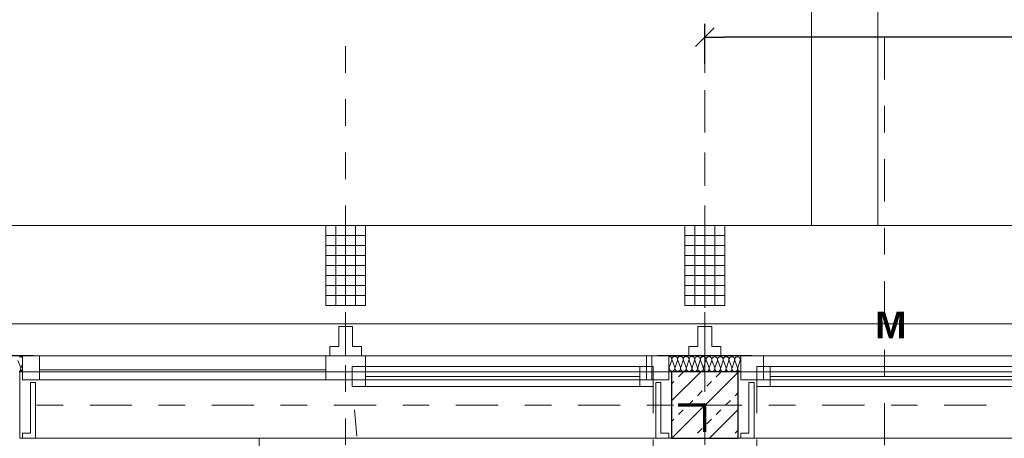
# Model space of a CAD drawing. Header units: metres. Extents: x -45.2 to 14.3, y -31.8 to 10.2.
# Tile 119 of 148: x -18.8 to -15.1, y -0.1 to 1.4. Entities that reach past the tile are written whole.
import ezdxf

# ---------------------------------------------------------------- set-up
doc = ezdxf.new("R2010")
doc.units = ezdxf.units.M
doc.header["$LTSCALE"] = 0.05
for name, pattern in [('Achsen 01', [5.291531, 3.175, -1.058062, 0.352704, -0.705764]), ('gestrichelt - 01', [2, 1, -1]), ('ISO-07 Punktiert', [0.889, 0.127, -0.762]), ('Raster 01', [2, 1, -1]), ('VW-01 Strichlinie kurz', [2, 1, -1])]:
    doc.linetypes.add(name, pattern=pattern)
doc.layers.get('0').update_dxf_attribs({"lineweight": 25})
for name, color, linetype, lineweight, true_color in [('013_Beton und Stahlbetonarbeiten-000 Brüstung', 7, 'Continuous', 9, 0xa6a6a6), ('013_Beton und Stahlbetonarbeiten-350 Stahlbeton Treppe Ansicht', 7, 'Continuous', 9, 0xa6a6a6), ('014_Fassadenarbeiten-000 Aufsicht Betonfertigteile', 7, 'Continuous', 9, 0xc0c0c0), ('014_Fassadenarbeiten-330 mineralische Dämmung', 7, 'Continuous', 9, 0x666666), ('017_Stahlbauarbeiten-000 Aufsicht Dach', 7, 'Continuous', 9, 0xd9d9d9), ('030_Sonnenschutzarbeiten-Bemassung', 7, 'Continuous', 13, 0xff6633), ('030_Sonnenschutzarbeiten-Grundriss', 7, 'Continuous', 13, 0x555555), ('032_Metallarbeiten-Fenster', 7, 'Continuous', 13, 0x444444), ('AV1-Achsen', 1, 'Achsen 01', 18, 0xff0000), ('AV1-Raster', 7, 'Raster 01', 9, 0xa6a6a6)]:
    doc.layers.add(name, color=color, linetype=linetype, lineweight=lineweight, true_color=true_color)
for name, color, linetype, lineweight in [('013_Beton und Stahlbetonarbeiten-000 Unterzüge', 7, 'ISO-07 Punktiert', 13), ('013_Beton und Stahlbetonarbeiten-330 Außenstützen', 7, 'Continuous', 25), ('014_Fassadenarbeiten-330 Betonfertigteile vertikal', 7, 'Continuous', 9), ('027_Tischlerarbeiten-330 Innenfensterbänke', 7, 'Continuous', 9), ('030_Sonnenschutzarbeiten-Kasten+Behang', 7, 'Continuous', 5), ('030_Sonnenschutzarbeiten-Motor', 7, 'Continuous', 5), ('AV1-Brandschutzkonzept-Brandschutzkonzept', 7, 'Continuous', 5), ('AV1-Schnitt Achsen', 7, 'Achsen 01', 18)]:
    doc.layers.add(name, color=color, linetype=linetype, lineweight=lineweight)
doc.styles.add('Arial (bold)', font='arialbd.ttf')

msp = doc.modelspace()

# ---------------------------------------------------------------- linework, layer by layer
at = {"color": 0, "linetype": 'Continuous', "lineweight": 15}
msp.add_line((-16.2354, 1.3481), (-16.1646, 1.4188), dxfattribs=at)
at = {"color": 0, "linetype": 'ByBlock', "lineweight": -2}
msp.add_line((-16.2, 1.3835), (-16.1293, 1.3835), dxfattribs=at)
at = {"layer": '013_Beton und Stahlbetonarbeiten-000 Brüstung'}
for points in [[(-18.775, -0.125), (-18.775, 0.125), (-16.325, 0.125), (-16.325, -0.125)], [(-16.075, -0.125), (-16.075, 0.125), (-13.625, 0.125), (-13.625, -0.125)]]:
    msp.add_lwpolyline(points, close=True, dxfattribs=at)
at = {"layer": '013_Beton und Stahlbetonarbeiten-000 Unterzüge', "linetype": 'VW-01 Strichlinie kurz'}
for points in [[(-16.325, 0.125), (-16.325, -0.125), (-18.775, -0.125), (-18.775, 0.125)], [(-13.625, 0.125), (-13.625, -0.125), (-16.075, -0.125), (-16.075, 0.125)]]:
    msp.add_lwpolyline(points, close=True, dxfattribs=at)
at = {"layer": '013_Beton und Stahlbetonarbeiten-330 Außenstützen', "color": 251, "linetype": 'Continuous', "lineweight": 13, "true_color": 0x4c4c4c}
for p, q in [((-16.2157, 0.125), (-16.325, 0.0157)), ((-16.075, 0.1243), (-16.3243, -0.125)), ((-16.2988, 0.1061), (-16.2811, 0.1237)), ((-16.1574, 0.1061), (-16.1397, 0.1237)), ((-16.325, 0.0799), (-16.3165, 0.0884)), ((-16.1927, 0.0707), (-16.1751, 0.0884)), ((-16.2281, 0.0354), (-16.2104, 0.053)), ((-16.0867, 0.0354), (-16.075, 0.047)), ((-16.2635, 0), (-16.2458, 0.0177)), ((-16.122, 0), (-16.1044, 0.0177)), ((-16.2988, -0.0354), (-16.2811, -0.0177)), ((-16.075, -0.0172), (-16.1828, -0.125)), ((-16.1574, -0.0354), (-16.1397, -0.0177)), ((-16.325, -0.0615), (-16.3165, -0.053)), ((-16.1927, -0.0707), (-16.1751, -0.053)), ((-16.2281, -0.1061), (-16.2104, -0.0884)), ((-16.0867, -0.1061), (-16.075, -0.0944)), ((-16.247, -0.125), (-16.2458, -0.1237)), ((-16.1056, -0.125), (-16.1044, -0.1237))]:
    msp.add_line(p, q, dxfattribs=at)
at = {"layer": '013_Beton und Stahlbetonarbeiten-330 Außenstützen'}
msp.add_lwpolyline([(-16.075, 0.125), (-16.325, 0.125), (-16.325, -0.125), (-16.075, -0.125)], close=True, dxfattribs=at)
at = {"layer": '013_Beton und Stahlbetonarbeiten-350 Stahlbeton Treppe Ansicht', "color": 7, "linetype": 'Raster 01'}
msp.add_line((-17.875, -0.125), (-17.875, -2.975), dxfattribs=at)
at = {"layer": '014_Fassadenarbeiten-000 Aufsicht Betonfertigteile'}
msp.add_lwpolyline([(-39.455, 0.305), (0.305, 0.305), (0.675, 0.675), (-39.825, 0.675)], close=True, dxfattribs=at)
at = {"layer": '014_Fassadenarbeiten-330 Betonfertigteile vertikal', "color": 8, "linetype": 'Continuous', "lineweight": 9, "true_color": 0x808080}
for p, q in [((-17.5875, 0.675), (-17.5875, 0.375)), ((-17.55, 0.675), (-17.55, 0.375)), ((-17.5125, 0.675), (-17.5125, 0.375)), ((-16.2375, 0.675), (-16.2375, 0.375)), ((-16.2, 0.675), (-16.2, 0.375)), ((-16.1625, 0.675), (-16.1625, 0.375))]:
    msp.add_line(p, q, dxfattribs=at)
at = {"layer": '014_Fassadenarbeiten-330 Betonfertigteile vertikal', "color": 8, "linetype": 'Continuous', "lineweight": 13, "true_color": 0x808080}
for p, q in [((-17.625, 0.6375), (-17.475, 0.6375)), ((-16.275, 0.6375), (-16.125, 0.6375)), ((-17.625, 0.6), (-17.475, 0.6)), ((-16.275, 0.6), (-16.125, 0.6)), ((-17.625, 0.5625), (-17.475, 0.5625)), ((-16.275, 0.5625), (-16.125, 0.5625)), ((-17.625, 0.525), (-17.475, 0.525)), ((-16.275, 0.525), (-16.125, 0.525)), ((-17.625, 0.4875), (-17.475, 0.4875)), ((-16.275, 0.4875), (-16.125, 0.4875)), ((-17.625, 0.45), (-17.475, 0.45)), ((-16.275, 0.45), (-16.125, 0.45)), ((-17.625, 0.4125), (-17.475, 0.4125)), ((-16.275, 0.4125), (-16.125, 0.4125))]:
    msp.add_line(p, q, dxfattribs=at)
at = {"layer": '014_Fassadenarbeiten-330 Betonfertigteile vertikal'}
for points in [[(-17.625, 0.675), (-17.475, 0.675), (-17.475, 0.375), (-17.625, 0.375)], [(-16.275, 0.675), (-16.125, 0.675), (-16.125, 0.375), (-16.275, 0.375)]]:
    msp.add_lwpolyline(points, close=True, dxfattribs=at)
at = {"layer": '014_Fassadenarbeiten-330 mineralische Dämmung'}
for points in [[(-18.7766, 0.1267), (-18.7749, 0.1277), (-18.7749, 0.1277), (-18.7735, 0.129), (-18.7723, 0.1305), (-18.7714, 0.1322), (-18.7708, 0.134), (-18.7705, 0.1359), (-18.7706, 0.1378), (-18.771, 0.1397), (-18.7814, 0.1677)], [(-18.7767, 0.1802), (-18.7748, 0.181), (-18.7728, 0.1816), (-18.7708, 0.1817), (-18.7687, 0.1814), (-18.7668, 0.1807), (-18.765, 0.1797)], [(-18.765, 0.1551), (-18.77, 0.1397), (-18.77, 0.1397), (-18.7704, 0.1376), (-18.7704, 0.1355), (-18.7701, 0.1335), (-18.7693, 0.1315), (-18.7682, 0.1298), (-18.7667, 0.1282), (-18.765, 0.127)], [(-16.3348, 0.1832), (-16.3328, 0.183), (-16.3309, 0.1824), (-16.329, 0.1815), (-16.3274, 0.1803), (-16.3261, 0.1788), (-16.3251, 0.177), (-16.3244, 0.1751), (-16.3241, 0.1731), (-16.3241, 0.1711), (-16.3246, 0.1691), (-16.3337, 0.1412), (-16.3337, 0.1412), (-16.3342, 0.1392), (-16.3342, 0.1372), (-16.3339, 0.1352), (-16.3333, 0.1333), (-16.3323, 0.1316), (-16.3309, 0.13), (-16.3293, 0.1288), (-16.3276, 0.1279), (-16.3256, 0.1273), (-16.3236, 0.1271), (-16.3216, 0.1273), (-16.3197, 0.1278), (-16.3179, 0.1287), (-16.3163, 0.13), (-16.3149, 0.1315), (-16.3139, 0.1332), (-16.3132, 0.1351), (-16.3129, 0.1371), (-16.3129, 0.1391), (-16.3133, 0.141), (-16.3235, 0.1691), (-16.3235, 0.1691), (-16.3239, 0.1711), (-16.324, 0.1731), (-16.3237, 0.1751), (-16.323, 0.177), (-16.3219, 0.1787), (-16.3206, 0.1802), (-16.319, 0.1814), (-16.3172, 0.1823), (-16.3152, 0.1829), (-16.3132, 0.183), (-16.3112, 0.1828), (-16.3093, 0.1823), (-16.3075, 0.1814), (-16.3059, 0.1801), (-16.3046, 0.1786), (-16.3036, 0.1769), (-16.3029, 0.175), (-16.3026, 0.173), (-16.3027, 0.171), (-16.3031, 0.169), (-16.3123, 0.141), (-16.3123, 0.141), (-16.3127, 0.1391), (-16.3128, 0.1371), (-16.3125, 0.1351), (-16.3118, 0.1332), (-16.3108, 0.1314), (-16.3095, 0.1299), (-16.3079, 0.1287), (-16.3061, 0.1278), (-16.3042, 0.1272), (-16.3022, 0.127), (-16.3002, 0.1272), (-16.2982, 0.1277), (-16.2964, 0.1286), (-16.2948, 0.1298), (-16.2935, 0.1313), (-16.2924, 0.1331), (-16.2917, 0.135), (-16.2914, 0.1369), (-16.2915, 0.139), (-16.2919, 0.1409), (-16.3021, 0.169), (-16.3021, 0.169), (-16.3025, 0.171), (-16.3025, 0.173), (-16.3022, 0.175), (-16.3015, 0.1768), (-16.3005, 0.1786), (-16.2991, 0.1801), (-16.2975, 0.1813), (-16.2957, 0.1822), (-16.2938, 0.1827), (-16.2918, 0.1829), (-16.2898, 0.1827), (-16.2879, 0.1822), (-16.2861, 0.1812), (-16.2845, 0.18), (-16.2832, 0.1785), (-16.2821, 0.1767), (-16.2815, 0.1748), (-16.2812, 0.1728), (-16.2812, 0.1708), (-16.2817, 0.1689)], [(-16.3235, 0.1691), (-16.3239, 0.1711), (-16.324, 0.1731), (-16.3237, 0.1751), (-16.323, 0.177), (-16.3219, 0.1787), (-16.3206, 0.1802), (-16.319, 0.1814), (-16.3172, 0.1823), (-16.3152, 0.1829), (-16.3132, 0.183), (-16.3112, 0.1828), (-16.3093, 0.1823), (-16.3075, 0.1814), (-16.3059, 0.1801), (-16.3046, 0.1786), (-16.3036, 0.1769), (-16.3029, 0.175), (-16.3026, 0.173), (-16.3027, 0.171), (-16.3031, 0.169), (-16.3123, 0.141), (-16.3123, 0.141), (-16.3127, 0.1391), (-16.3128, 0.1371), (-16.3125, 0.1351), (-16.3118, 0.1332), (-16.3108, 0.1314), (-16.3095, 0.1299), (-16.3079, 0.1287), (-16.3061, 0.1278), (-16.3042, 0.1272), (-16.3022, 0.127), (-16.3002, 0.1272), (-16.2982, 0.1277), (-16.2964, 0.1286), (-16.2948, 0.1298), (-16.2935, 0.1313), (-16.2924, 0.1331), (-16.2917, 0.135), (-16.2914, 0.1369), (-16.2915, 0.139), (-16.2919, 0.1409), (-16.3021, 0.169), (-16.3021, 0.169), (-16.3025, 0.171), (-16.3025, 0.173), (-16.3022, 0.175), (-16.3015, 0.1768), (-16.3005, 0.1786), (-16.2991, 0.1801), (-16.2975, 0.1813), (-16.2957, 0.1822), (-16.2938, 0.1827), (-16.2918, 0.1829), (-16.2898, 0.1827), (-16.2879, 0.1822), (-16.2861, 0.1812), (-16.2845, 0.18), (-16.2832, 0.1785), (-16.2821, 0.1767), (-16.2815, 0.1748), (-16.2812, 0.1728), (-16.2812, 0.1708), (-16.2817, 0.1689), (-16.2908, 0.1409), (-16.2908, 0.1409), (-16.2913, 0.139), (-16.2914, 0.1369), (-16.291, 0.1349), (-16.2904, 0.1331), (-16.2894, 0.1313), (-16.288, 0.1298), (-16.2864, 0.1286), (-16.2847, 0.1276), (-16.2827, 0.1271), (-16.2807, 0.1269), (-16.2787, 0.127), (-16.2768, 0.1276), (-16.275, 0.1285), (-16.2734, 0.1297), (-16.272, 0.1312), (-16.271, 0.1329), (-16.2703, 0.1348), (-16.27, 0.1368), (-16.27, 0.1388), (-16.2704, 0.1408), (-16.2806, 0.1689), (-16.2806, 0.1689), (-16.281, 0.1708), (-16.2811, 0.1728), (-16.2808, 0.1748), (-16.2801, 0.1767), (-16.279, 0.1784), (-16.2777, 0.1799), (-16.2761, 0.1812), (-16.2743, 0.1821), (-16.2723, 0.1826), (-16.2703, 0.1828), (-16.2683, 0.1826), (-16.2664, 0.182), (-16.2646, 0.1811), (-16.263, 0.1799), (-16.2617, 0.1783), (-16.2607, 0.1766), (-16.26, 0.1747), (-16.2597, 0.1727), (-16.2598, 0.1707), (-16.2602, 0.1687), (-16.2694, 0.1408), (-16.2694, 0.1408), (-16.2698, 0.1388), (-16.2699, 0.1368), (-16.2696, 0.1348), (-16.2689, 0.1329), (-16.2679, 0.1312), (-16.2666, 0.1297), (-16.265, 0.1284), (-16.2632, 0.1275), (-16.2613, 0.1269), (-16.2593, 0.1267), (-16.2573, 0.1269), (-16.2553, 0.1275), (-16.2535, 0.1284), (-16.2519, 0.1296), (-16.2506, 0.1311), (-16.2495, 0.1328), (-16.2488, 0.1347), (-16.2485, 0.1367), (-16.2486, 0.1387), (-16.249, 0.1407), (-16.2592, 0.1687), (-16.2592, 0.1687), (-16.2596, 0.1707), (-16.2596, 0.1727), (-16.2593, 0.1747), (-16.2586, 0.1766), (-16.2576, 0.1783), (-16.2562, 0.1798), (-16.2546, 0.181), (-16.2528, 0.1819), (-16.2509, 0.1825), (-16.2489, 0.1827), (-16.2469, 0.1825), (-16.245, 0.1819), (-16.2432, 0.181), (-16.2416, 0.1797), (-16.2403, 0.1782), (-16.2392, 0.1765), (-16.2386, 0.1746), (-16.2383, 0.1726), (-16.2383, 0.1706), (-16.2388, 0.1686), (-16.2479, 0.1407), (-16.2479, 0.1407), (-16.2484, 0.1387), (-16.2485, 0.1367), (-16.2481, 0.1347), (-16.2475, 0.1328), (-16.2465, 0.1311), (-16.2451, 0.1295), (-16.2435, 0.1283), (-16.2418, 0.1274), (-16.2398, 0.1268), (-16.2378, 0.1266), (-16.2358, 0.1268), (-16.2339, 0.1273), (-16.2321, 0.1282), (-16.2305, 0.1295), (-16.2291, 0.131), (-16.2281, 0.1327), (-16.2274, 0.1346), (-16.2271, 0.1366), (-16.2271, 0.1386), (-16.2275, 0.1405), (-16.2377, 0.1686), (-16.2377, 0.1686), (-16.2381, 0.1706), (-16.2382, 0.1726), (-16.2379, 0.1746), (-16.2372, 0.1765), (-16.2361, 0.1782), (-16.2348, 0.1797), (-16.2332, 0.1809), (-16.2314, 0.1818), (-16.2294, 0.1824), (-16.2274, 0.1825), (-16.2254, 0.1823), (-16.2235, 0.1818), (-16.2217, 0.1808), (-16.2201, 0.1796), (-16.2188, 0.1781), (-16.2178, 0.1764), (-16.2171, 0.1745), (-16.2168, 0.1725), (-16.2169, 0.1704), (-16.2173, 0.1685), (-16.2265, 0.1405), (-16.2265, 0.1405), (-16.2269, 0.1386), (-16.227, 0.1366), (-16.2267, 0.1346), (-16.226, 0.1327), (-16.225, 0.1309), (-16.2237, 0.1294), (-16.2221, 0.1282), (-16.2203, 0.1272), (-16.2184, 0.1267), (-16.2164, 0.1265), (-16.2144, 0.1267), (-16.2124, 0.1272), (-16.2106, 0.1281), (-16.209, 0.1293), (-16.2077, 0.1308), (-16.2066, 0.1326), (-16.2059, 0.1344), (-16.2056, 0.1364), (-16.2057, 0.1384), (-16.2061, 0.1404), (-16.2163, 0.1685), (-16.2163, 0.1685), (-16.2167, 0.1704), (-16.2167, 0.1725), (-16.2164, 0.1744), (-16.2157, 0.1763), (-16.2147, 0.1781), (-16.2133, 0.1796), (-16.2117, 0.1808), (-16.2099, 0.1817), (-16.208, 0.1822), (-16.206, 0.1824), (-16.204, 0.1822), (-16.2021, 0.1816), (-16.2003, 0.1807), (-16.1987, 0.1795), (-16.1974, 0.178), (-16.1963, 0.1762), (-16.1957, 0.1743), (-16.1954, 0.1723), (-16.1954, 0.1703), (-16.1959, 0.1684), (-16.205, 0.1404), (-16.205, 0.1404), (-16.2055, 0.1384), (-16.2056, 0.1364), (-16.2052, 0.1344), (-16.2046, 0.1325), (-16.2036, 0.1308), (-16.2022, 0.1293), (-16.2006, 0.128), (-16.1989, 0.1271), (-16.1969, 0.1266), (-16.1949, 0.1263), (-16.1929, 0.1265), (-16.191, 0.1271), (-16.1892, 0.128), (-16.1876, 0.1292), (-16.1862, 0.1307), (-16.1852, 0.1324), (-16.1845, 0.1343), (-16.1842, 0.1363), (-16.1842, 0.1383), (-16.1846, 0.1403), (-16.1948, 0.1684), (-16.1948, 0.1684), (-16.1952, 0.1703), (-16.1953, 0.1723), (-16.195, 0.1743), (-16.1943, 0.1762), (-16.1932, 0.1779), (-16.1919, 0.1794), (-16.1903, 0.1807), (-16.1885, 0.1816), (-16.1865, 0.1821), (-16.1845, 0.1823), (-16.1825, 0.1821), (-16.1806, 0.1815), (-16.1788, 0.1806), (-16.1772, 0.1794), (-16.1759, 0.1778), (-16.1749, 0.1761), (-16.1742, 0.1742), (-16.1739, 0.1722), (-16.174, 0.1702), (-16.1744, 0.1682), (-16.1836, 0.1403), (-16.1836, 0.1403), (-16.184, 0.1383), (-16.1841, 0.1363), (-16.1838, 0.1343), (-16.1831, 0.1324), (-16.1821, 0.1307), (-16.1808, 0.1292), (-16.1792, 0.1279), (-16.1774, 0.127), (-16.1755, 0.1264), (-16.1735, 0.1262), (-16.1715, 0.1264), (-16.1695, 0.127), (-16.1677, 0.1279), (-16.1661, 0.1291), (-16.1648, 0.1306), (-16.1637, 0.1323), (-16.163, 0.1342), (-16.1627, 0.1362), (-16.1628, 0.1382), (-16.1632, 0.1402), (-16.1734, 0.1682), (-16.1734, 0.1682), (-16.1738, 0.1702), (-16.1738, 0.1722), (-16.1735, 0.1742), (-16.1728, 0.1761), (-16.1718, 0.1778), (-16.1704, 0.1793), (-16.1688, 0.1805), (-16.167, 0.1814), (-16.1651, 0.182), (-16.1631, 0.1822), (-16.1611, 0.182), (-16.1592, 0.1814), (-16.1574, 0.1805), (-16.1558, 0.1792), (-16.1545, 0.1777), (-16.1534, 0.176), (-16.1528, 0.1741), (-16.1525, 0.1721), (-16.1525, 0.1701), (-16.153, 0.1681), (-16.1621, 0.1402), (-16.1621, 0.1402), (-16.1626, 0.1382), (-16.1627, 0.1362), (-16.1623, 0.1342), (-16.1617, 0.1323), (-16.1607, 0.1306), (-16.1593, 0.129), (-16.1577, 0.1278), (-16.156, 0.1269), (-16.154, 0.1263), (-16.152, 0.1261), (-16.15, 0.1263), (-16.1481, 0.1268), (-16.1463, 0.1277), (-16.1447, 0.129), (-16.1433, 0.1305), (-16.1423, 0.1322), (-16.1416, 0.1341), (-16.1413, 0.1361), (-16.1413, 0.1381), (-16.1417, 0.14), (-16.1519, 0.1681), (-16.1519, 0.1681), (-16.1523, 0.1701), (-16.1524, 0.1721), (-16.1521, 0.1741), (-16.1514, 0.176), (-16.1503, 0.1777), (-16.149, 0.1792), (-16.1474, 0.1804), (-16.1456, 0.1813), (-16.1437, 0.1819), (-16.1416, 0.182), (-16.1396, 0.1818), (-16.1377, 0.1813), (-16.1359, 0.1803), (-16.1343, 0.1791), (-16.133, 0.1776), (-16.132, 0.1758), (-16.1313, 0.1739), (-16.131, 0.172), (-16.1311, 0.1699), (-16.1315, 0.168), (-16.1407, 0.14), (-16.1407, 0.14), (-16.1411, 0.1381), (-16.1412, 0.1361), (-16.1409, 0.1341), (-16.1402, 0.1322), (-16.1392, 0.1304), (-16.1379, 0.1289), (-16.1363, 0.1277), (-16.1345, 0.1267), (-16.1326, 0.1262), (-16.1306, 0.126), (-16.1286, 0.1261), (-16.1266, 0.1267), (-16.1248, 0.1276), (-16.1232, 0.1288), (-16.1219, 0.1303), (-16.1208, 0.1321), (-16.1202, 0.1339), (-16.1198, 0.1359), (-16.1199, 0.1379), (-16.1203, 0.1399), (-16.1305, 0.168), (-16.1305, 0.168), (-16.1309, 0.1699), (-16.1309, 0.172), (-16.1306, 0.1739), (-16.1299, 0.1758), (-16.1289, 0.1776), (-16.1275, 0.1791), (-16.1259, 0.1803), (-16.1241, 0.1812), (-16.1222, 0.1817), (-16.1202, 0.1819), (-16.1182, 0.1817), (-16.1163, 0.1811), (-16.1145, 0.1802), (-16.1129, 0.179), (-16.1116, 0.1775), (-16.1105, 0.1757), (-16.1099, 0.1738), (-16.1096, 0.1718), (-16.1096, 0.1698), (-16.1101, 0.1679), (-16.1192, 0.1399), (-16.1192, 0.1399), (-16.1197, 0.1379), (-16.1198, 0.1359), (-16.1195, 0.1339), (-16.1188, 0.132), (-16.1178, 0.1303), (-16.1164, 0.1288), (-16.1148, 0.1275), (-16.1131, 0.1266), (-16.1111, 0.126), (-16.1091, 0.1258), (-16.1071, 0.126), (-16.1052, 0.1266), (-16.1034, 0.1275), (-16.1018, 0.1287), (-16.1004, 0.1302), (-16.0994, 0.1319), (-16.0987, 0.1338), (-16.0984, 0.1358), (-16.0984, 0.1378), (-16.0988, 0.1398), (-16.109, 0.1678), (-16.109, 0.1678), (-16.1095, 0.1698), (-16.1095, 0.1718), (-16.1092, 0.1738), (-16.1085, 0.1757), (-16.1074, 0.1774), (-16.1061, 0.1789), (-16.1045, 0.1802), (-16.1027, 0.1811), (-16.1008, 0.1816), (-16.0987, 0.1818), (-16.0967, 0.1816), (-16.0948, 0.181), (-16.093, 0.1801), (-16.0914, 0.1788), (-16.0901, 0.1773), (-16.0891, 0.1756), (-16.0884, 0.1737), (-16.0881, 0.1717), (-16.0882, 0.1697), (-16.0886, 0.1677), (-16.0978, 0.1398), (-16.0978, 0.1398), (-16.0982, 0.1378), (-16.0983, 0.1358), (-16.098, 0.1338), (-16.0973, 0.1319), (-16.0963, 0.1302), (-16.095, 0.1287), (-16.0934, 0.1274), (-16.0916, 0.1265), (-16.0897, 0.1259), (-16.0877, 0.1257), (-16.0857, 0.1259), (-16.0837, 0.1264), (-16.0819, 0.1273), (-16.0803, 0.1286), (-16.079, 0.1301), (-16.0779, 0.1318), (-16.0773, 0.1337), (-16.0769, 0.1357), (-16.077, 0.1377), (-16.0774, 0.1397)], [(-16.1305, 0.168), (-16.1309, 0.1698), (-16.131, 0.1718), (-16.1307, 0.1737), (-16.1301, 0.1755), (-16.1292, 0.1772), (-16.128, 0.1787), (-16.1265, 0.1799), (-16.1265, 0.1799), (-16.1248, 0.1809), (-16.123, 0.1815), (-16.1212, 0.1819), (-16.1192, 0.1819), (-16.1174, 0.1815), (-16.1156, 0.1808), (-16.1139, 0.1798), (-16.1139, 0.1798), (-16.1125, 0.1786), (-16.1113, 0.1771), (-16.1104, 0.1754), (-16.1098, 0.1735), (-16.1096, 0.1716), (-16.1096, 0.1697), (-16.1101, 0.1679), (-16.1192, 0.1399), (-16.1192, 0.1399), (-16.1197, 0.138), (-16.1198, 0.1361), (-16.1195, 0.1342), (-16.1189, 0.1324), (-16.118, 0.1307), (-16.1168, 0.1292), (-16.1154, 0.1279), (-16.1154, 0.1279), (-16.1138, 0.1269), (-16.112, 0.1262), (-16.1101, 0.1259), (-16.1082, 0.1259), (-16.1063, 0.1262), (-16.1045, 0.1269), (-16.1028, 0.1278), (-16.1028, 0.1278), (-16.1014, 0.1291), (-16.1002, 0.1306), (-16.0992, 0.1323), (-16.0986, 0.1341), (-16.0984, 0.136), (-16.0984, 0.1379), (-16.0988, 0.1398), (-16.109, 0.1678), (-16.109, 0.1678), (-16.1094, 0.1697), (-16.1095, 0.1716), (-16.1092, 0.1735), (-16.1086, 0.1754), (-16.1077, 0.177), (-16.1065, 0.1785), (-16.105, 0.1798), (-16.105, 0.1798), (-16.1034, 0.1808), (-16.1016, 0.1814), (-16.0997, 0.1818), (-16.0978, 0.1817), (-16.0959, 0.1814), (-16.0941, 0.1807), (-16.0925, 0.1797), (-16.0925, 0.1797), (-16.091, 0.1784), (-16.0898, 0.1769), (-16.0889, 0.1752), (-16.0884, 0.1734), (-16.0881, 0.1715), (-16.0882, 0.1696), (-16.0886, 0.1677), (-16.0978, 0.1398), (-16.0978, 0.1398), (-16.0982, 0.1379), (-16.0983, 0.136), (-16.0981, 0.1341), (-16.0975, 0.1323), (-16.0966, 0.1306), (-16.0954, 0.1291), (-16.094, 0.1278), (-16.094, 0.1278), (-16.0923, 0.1268), (-16.0905, 0.1261), (-16.0886, 0.1258), (-16.0867, 0.1258), (-16.0848, 0.1261), (-16.083, 0.1268), (-16.0814, 0.1277), (-16.0814, 0.1277), (-16.0799, 0.129), (-16.0787, 0.1305), (-16.0778, 0.1322), (-16.0772, 0.134), (-16.0769, 0.1359), (-16.077, 0.1378), (-16.0774, 0.1397), (-16.0876, 0.1677), (-16.0876, 0.1677), (-16.088, 0.1696), (-16.0881, 0.1715), (-16.0878, 0.1734), (-16.0872, 0.1752), (-16.0863, 0.1769), (-16.0851, 0.1784), (-16.0836, 0.1797), (-16.0836, 0.1797), (-16.0819, 0.1806), (-16.0801, 0.1813), (-16.0783, 0.1816), (-16.0763, 0.1816), (-16.0745, 0.1813), (-16.0727, 0.1806), (-16.071, 0.1796), (-16.071, 0.1796), (-16.0696, 0.1783), (-16.0684, 0.1768), (-16.0675, 0.1751), (-16.0669, 0.1733), (-16.0667, 0.1714), (-16.0667, 0.1695), (-16.0672, 0.1676), (-16.0763, 0.1397), (-16.0763, 0.1397), (-16.0768, 0.1378), (-16.0769, 0.1359), (-16.0766, 0.1339), (-16.076, 0.1321), (-16.0751, 0.1304), (-16.0739, 0.1289), (-16.0725, 0.1276), (-16.0708, 0.1266), (-16.069, 0.126), (-16.0671, 0.1256), (-16.0652, 0.1256)], [(-16.0649, 0.1767), (-16.0658, 0.175), (-16.0664, 0.1732), (-16.0666, 0.1713), (-16.0665, 0.1695), (-16.0661, 0.1676), (-16.0649, 0.1643)]]:
    msp.add_lwpolyline(points, dxfattribs=at)
at = {"layer": '017_Stahlbauarbeiten-000 Aufsicht Dach'}
for points in [[(-15.8, 0.675), (-15.8, 7.3929), (-15.55, 7.3929), (-15.55, 0.675)], [(-15.55, 0.675), (-15.55, 7.3929), (-14.15, 7.3929), (-14.15, 0.675)]]:
    msp.add_lwpolyline(points, close=True, dxfattribs=at)
at = {"layer": '027_Tischlerarbeiten-330 Innenfensterbänke'}
for points in [[(-18.765, -0.125), (-18.765, -0.105), (-18.735, -0.105), (-18.735, 0.085), (-18.715, 0.085), (-18.715, -0.125)], [(-16.335, -0.125), (-16.335, -0.105), (-16.365, -0.105), (-16.365, 0.085), (-16.385, 0.085), (-16.385, -0.125)], [(-16.065, -0.125), (-16.065, -0.105), (-16.035, -0.105), (-16.035, 0.085), (-16.015, 0.085), (-16.015, -0.125)]]:
    msp.add_lwpolyline(points, close=True, dxfattribs=at)
at = {"layer": '030_Sonnenschutzarbeiten-Bemassung', "color": 0, "lineweight": -2}
for p, q in [((-16.2, 1.2835), (-16.2, 1.4335)), ((-14.9207, 1.3835), (-16.1293, 1.3835))]:
    msp.add_line(p, q, dxfattribs=at)
at = {"layer": '030_Sonnenschutzarbeiten-Grundriss', "color": 251, "true_color": 0x555555}
for points in [[(-17.55, 0.295), (-17.576, 0.295), (-17.576, 0.22), (-17.61, 0.22), (-17.61, 0.185), (-17.55, 0.185)], [(-17.55, 0.295), (-17.524, 0.295), (-17.524, 0.22), (-17.49, 0.22), (-17.49, 0.185), (-17.55, 0.185)], [(-16.2, 0.295), (-16.226, 0.295), (-16.226, 0.22), (-16.26, 0.22), (-16.26, 0.185), (-16.2, 0.185)], [(-16.2, 0.295), (-16.174, 0.295), (-16.174, 0.22), (-16.14, 0.22), (-16.14, 0.185), (-16.2, 0.185)]]:
    msp.add_lwpolyline(points, close=True, dxfattribs=at)
at = {"layer": '030_Sonnenschutzarbeiten-Kasten+Behang', "color": 1, "linetype": 'Continuous', "lineweight": 18, "true_color": 0xff0000}
for points in [[(-17.576, 0.22), (-17.61, 0.22), (-17.61, 0.185), (-17.55, 0.185), (-17.55, 0.295), (-17.576, 0.295)], [(-17.524, 0.22), (-17.49, 0.22), (-17.49, 0.185), (-17.55, 0.185), (-17.55, 0.295), (-17.524, 0.295)], [(-16.226, 0.22), (-16.26, 0.22), (-16.26, 0.185), (-16.2, 0.185), (-16.2, 0.295), (-16.226, 0.295)], [(-16.174, 0.22), (-16.14, 0.22), (-16.14, 0.185), (-16.2, 0.185), (-16.2, 0.295), (-16.174, 0.295)]]:
    msp.add_lwpolyline(points, close=True, dxfattribs=at)
at = {"layer": '032_Metallarbeiten-Fenster', "color": 7, "lineweight": 18}
for p, q in [((-18.7, 0.1325), (-17.625, 0.1325)), ((-16.445, 0.1075), (-17.475, 0.1075)), ((-15.955, 0.1075), (-14.925, 0.1075))]:
    msp.add_line(p, q, dxfattribs=at)
at = {"layer": '032_Metallarbeiten-Fenster', "color": 7, "linetype": 'gestrichelt - 01', "lineweight": 18}
msp.add_line((-16.005, 0.07), (-16.005, -1.06), dxfattribs=at)
at = {"layer": '032_Metallarbeiten-Fenster', "color": 7, "linetype": 'Continuous', "lineweight": 9}
for points in [[(-18.7231, 0.185), (-18.9, 0.185), (-18.9, 0.187), (-18.7231, 0.187)], [(-16.0231, 0.185), (-16.3769, 0.185), (-16.3769, 0.187), (-16.0231, 0.187)]]:
    msp.add_lwpolyline(points, close=True, dxfattribs=at)
at = {"layer": '032_Metallarbeiten-Fenster', "color": 7, "lineweight": 18}
for points in [[(-18.765, 0.185), (-18.7, 0.185), (-18.7, 0.095), (-18.765, 0.095)], [(-16.4, 0.095), (-16.4, 0.185), (-18.7, 0.185), (-18.7, 0.095)], [(-17.475, 0.185), (-17.625, 0.185), (-17.625, 0.095), (-17.475, 0.095)], [(-16.335, 0.185), (-16.42, 0.185), (-16.42, 0.095), (-16.335, 0.095)], [(-16.065, 0.095), (-15.98, 0.095), (-15.98, 0.185), (-16.065, 0.185)], [(-15.98, 0.095), (-15.98, 0.185), (-13.72, 0.185), (-13.72, 0.095)], [(-17.475, 0.145), (-17.525, 0.145), (-17.525, 0.07), (-17.475, 0.07)], [(-16.445, 0.145), (-17.475, 0.145), (-17.475, 0.07), (-16.445, 0.07)], [(-16.395, 0.145), (-16.445, 0.145), (-16.445, 0.07), (-16.395, 0.07)], [(-16.005, 0.145), (-15.955, 0.145), (-15.955, 0.07), (-16.005, 0.07)], [(-15.955, 0.145), (-14.925, 0.145), (-14.925, 0.07), (-15.955, 0.07)]]:
    msp.add_lwpolyline(points, close=True, dxfattribs=at)
at = {"layer": '032_Metallarbeiten-Fenster', "color": 7, "linetype": 'gestrichelt - 01', "lineweight": 18}
msp.add_lwpolyline([(-16.395, 0.07), (-16.395, -1.01), (-16.445, -1.01), (-16.445, -1.01), (-16.6325, -0.9936), (-16.8144, -0.9449), (-16.985, -0.8653), (-17.1392, -0.7573), (-17.2723, -0.6242), (-17.3803, -0.47), (-17.4599, -0.2994), (-17.5086, -0.1175), (-17.525, 0.07)], dxfattribs=at)
at = {"layer": 'AV1-Achsen'}
for p, q in [((-16.2, -26.5), (-16.2, 4.9)), ((-43.2844, 0), (4.2656, 0))]:
    msp.add_line(p, q, dxfattribs=at)
at = {"layer": 'AV1-Brandschutzkonzept-Brandschutzkonzept', "color": 14, "linetype": 'gestrichelt - 01', "lineweight": 70, "true_color": 0xaa0000}
for p, q in [((-16.2, 0), (-16.325, 0)), ((-16.2, -3.1), (-16.2, 0))]:
    msp.add_line(p, q, dxfattribs=at)
at = {"layer": 'AV1-Raster'}
for p, q in [((-17.55, -22.95), (-17.55, 1.35)), ((-16.2, -22.95), (-16.2, 1.35))]:
    msp.add_line(p, q, dxfattribs=at)
at = {"layer": 'AV1-Schnitt Achsen'}
msp.add_line((-15.525, -26.3), (-15.525, 4.7), dxfattribs=at)
at = {"layer": 'Defpoints', "color": 0, "lineweight": 0}
for p, q in [((-16.2, 1.3835), (-16.2, 1.3835)), ((-17.625, 0.675), (-17.625, 0.675)), ((-17.625, 0.675), (-17.625, 0.675)), ((-17.475, 0.675), (-17.475, 0.675)), ((-17.475, 0.675), (-17.475, 0.675)), ((-16.275, 0.675), (-16.275, 0.675)), ((-16.275, 0.675), (-16.275, 0.675)), ((-16.2, 0.675), (-16.2, 0.675)), ((-16.125, 0.675), (-16.125, 0.675)), ((-16.125, 0.675), (-16.125, 0.675)), ((-16.2, 0), (-16.2, 0)), ((-16.2, 0), (-16.2, 0)), ((-16.325, -0.125), (-16.325, -0.125)), ((-16.325, -0.125), (-16.325, -0.125)), ((-16.325, -0.125), (-16.325, -0.125)), ((-16.325, -0.125), (-16.325, -0.125)), ((-16.075, -0.125), (-16.075, -0.125)), ((-16.075, -0.125), (-16.075, -0.125)), ((-16.075, -0.125), (-16.075, -0.125)), ((-16.075, -0.125), (-16.075, -0.125))]:
    msp.add_line(p, q, dxfattribs=at)

# ---------------------------------------------------------------- texts
at = {"layer": '030_Sonnenschutzarbeiten-Motor', "color": 255, "insert": (-15.56, 0.2508), "char_height": 0.1009, "attachment_point": 7, "style": 'Arial (bold)'}
msp.add_mtext('M', dxfattribs=at)

doc.saveas('drawing.dxf')
